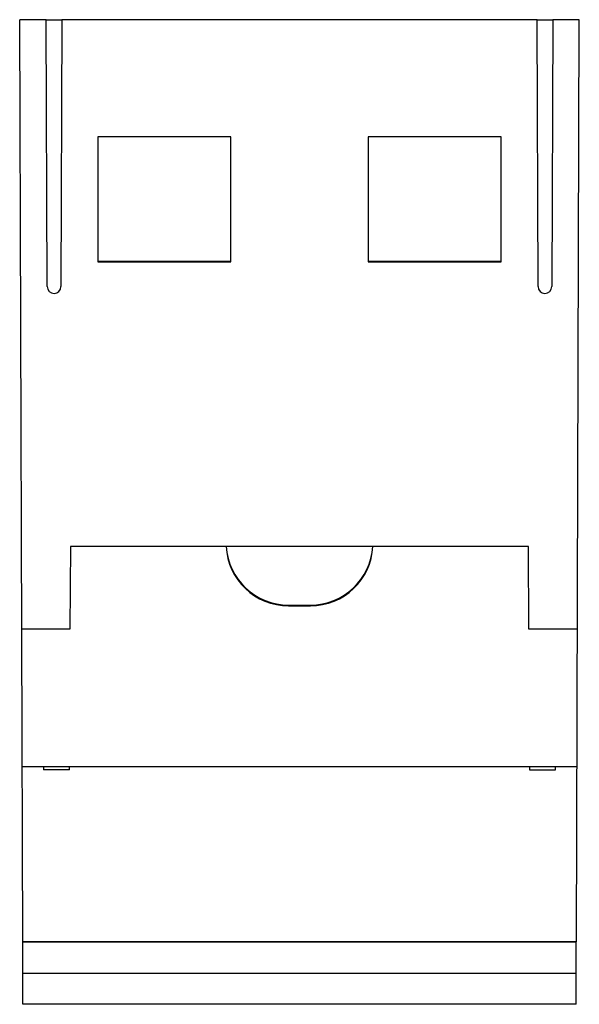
# Model space of a CAD drawing. Header units: millimetres. Extents: x 8.2 to 44, y 5.4 to 68.4.
import ezdxf

# ---------------------------------------------------------------- set-up
doc = ezdxf.new("R2010")
doc.units = ezdxf.units.MM
doc.header["$LTSCALE"] = 4.793116
doc.layers.add('00_COMPONENTS_2', color=7, linetype='CONTINUOUS')
doc.layers.add('00_COMPONENTS_4', color=7, linetype='CONTINUOUS')

msp = doc.modelspace()

# ---------------------------------------------------------------- linework, layer by layer
at = {"layer": '00_COMPONENTS_2', "color": 7, "linetype": 'Continuous'}
for p, q in [((8.376, 9.435), (43.776, 9.435)), ((8.376, 5.445), (8.376, 9.435)), ((43.776, 5.445), (43.776, 9.435)), ((8.376, 7.445), (43.776, 7.445)), ((43.776, 5.445), (8.376, 5.445))]:
    msp.add_line(p, q, dxfattribs=at)
at = {"layer": '00_COMPONENTS_4', "color": 7, "linetype": 'Continuous'}
for p, q in [((8.376, 9.435), (8.186, 68.445)), ((9.886, 68.445), (8.186, 68.445)), ((9.945, 51.365), (9.886, 68.443)), ((9.886, 68.443), (10.886, 68.443)), ((10.886, 68.443), (10.826, 51.365)), ((41.286, 68.445), (10.886, 68.445)), ((41.345, 51.369), (41.286, 68.443)), ((41.286, 68.443), (42.286, 68.443)), ((42.286, 68.443), (42.226, 51.369)), ((43.986, 68.445), (42.286, 68.445)), ((43.796, 9.435), (43.986, 68.445)), ((13.186, 60.945), (13.186, 52.945)), ((21.686, 60.945), (13.186, 60.945)), ((21.686, 52.945), (21.686, 60.945)), ((30.486, 60.945), (30.486, 52.945)), ((38.986, 60.945), (30.486, 60.945)), ((38.986, 52.945), (38.986, 60.945)), ((13.186, 52.991), (21.686, 52.991)), ((13.186, 52.945), (21.686, 52.945)), ((30.486, 52.991), (38.986, 52.991)), ((30.486, 52.945), (38.986, 52.945)), ((11.431, 34.742), (11.401, 29.445)), ((40.731, 34.742), (11.431, 34.742)), ((40.759, 29.445), (40.731, 34.742)), ((25.386, 30.991), (26.786, 30.991)), ((25.386, 30.991), (25.386, 30.946)), ((25.386, 30.946), (26.786, 30.946)), ((26.786, 30.946), (26.786, 30.991)), ((11.401, 29.445), (8.311, 29.445)), ((43.86, 29.445), (40.759, 29.445)), ((43.832, 20.645), (8.34, 20.645)), ((9.715, 20.645), (9.716, 20.45)), ((11.366, 20.455), (9.716, 20.45)), ((11.366, 20.455), (11.365, 20.645)), ((40.806, 20.645), (40.806, 20.455)), ((40.806, 20.455), (42.456, 20.45)), ((42.456, 20.45), (42.456, 20.645)), ((43.796, 9.435), (8.376, 9.435))]:
    msp.add_line(p, q, dxfattribs=at)
for centre, radius, start, end in [((10.386, 51.367), 0.44, 180.20183, 359.79817), ((41.786, 51.37), 0.44, 180.20184, 359.79816), ((25.386, 34.946), 4, 182.88686, 270.00066), ((25.386, 34.991), 4, 183.57081, 269.99922), ((26.786, 34.946), 4, 269.99984, 357.11307), ((26.786, 34.991), 4, 270.00078, 356.42919)]:
    msp.add_arc(centre, radius, start, end, dxfattribs=at)

doc.saveas('drawing.dxf')
